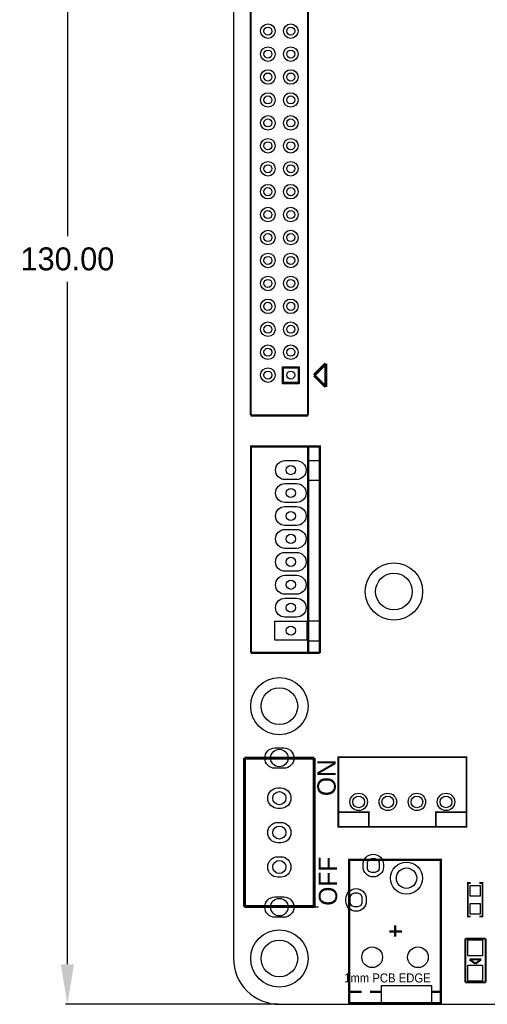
# Model space of a CAD drawing. Header units: millimetres. Extents: x -19 to 194, y -4 to 174.
# Tile 1 of 7: x -19 to 22, y 0 to 86. Entities that reach past the tile are written whole.
import ezdxf

# ---------------------------------------------------------------- set-up
doc = ezdxf.new("R2010")
doc.units = ezdxf.units.MM
doc.header["$MEASUREMENT"] = 0
doc.layers.get('0').update_dxf_attribs({"linetype": 'CONTINUOUS'})
doc.layers.get('Defpoints').update_dxf_attribs({"linetype": 'CONTINUOUS'})
for name, color, linetype in [('DRILL', 4, 'CONTINUOUS'), ('OUTLINE', 3, 'CONTINUOUS'), ('PADS_BOT', 8, 'CONTINUOUS'), ('PADS_TOP', 7, 'CONTINUOUS'), ('SILK_TOP', 6, 'CONTINUOUS')]:
    doc.layers.add(name, color=color, linetype=linetype)
doc.styles.get("Standard").update_dxf_attribs({"font": 'txt', "height": 2})
doc.dimstyles.get("Standard").update_dxf_attribs({"dimtxt": 0.18, "dimasz": 0.18, "dimexe": 0.18, "dimexo": 0.0625, "dimgap": 0.09, "dimtad": 0, "dimtih": 1, "dimtoh": 1, "dimdec": 4, "dimzin": 0, "dimdsep": 46, "dimtxsty": 'STANDARD', "dimcen": 0.09, "dimadec": 0, "dimazin": 0, "dimtfac": 1, "dimtdec": 4, "dimtofl": 0, "dimtmove": 0, "dimatfit": 3, "dimfxl": 1, "dimtolj": 1, "dimtzin": 0, "dimarcsym": 0})

# ---------------------------------------------------------------- blocks, each defined once
blk = doc.blocks.new('FIGURE_CIRCLE')
blk.add_circle((0, 0), 0.5)
blk = doc.blocks.new('FIGURE_OBLONG')
blk.add_lwpolyline([(-0.5, -0.125), (-0.5, 0.125), (-0.416, 0.375), (-0.25, 0.5), (0.25, 0.5), (0.416, 0.375), (0.5, 0.125), (0.5, -0.125), (0.416, -0.375), (0.25, -0.5), (-0.25, -0.5), (-0.416, -0.375)], close=True)
blk = doc.blocks.new('*D17')
at = {"color": 0, "linetype": 'ByBlock', "lineweight": -2}
for p, q in [((3.937, 130), (-14.673, 130)), ((-14.493, 126.5), (-14.493, 67)), ((-14.493, 3.5), (-14.493, 63)), ((3.937, 0), (-14.673, 0))]:
    blk.add_line(p, q, dxfattribs=at)
at = {"color": 0}
for points in [[(-13.91, 126.5), (-15.076, 126.5), (-14.493, 130)], [(-15.076, 3.5), (-13.91, 3.5), (-14.493, 0)]]:
    blk.add_solid(points, dxfattribs=at)
at = {"layer": 'Defpoints', "color": 0}
for p in [(4, 130), (-14.493, 0), (4, 0)]:
    blk.add_point(p, dxfattribs=at)
at = {"color": 0, "linetype": 'ByBlock', "insert": (-14.493, 65), "char_height": 2, "attachment_point": 5}
blk.add_mtext('\\A1;130.00', dxfattribs=at)

msp = doc.modelspace()

# ---------------------------------------------------------------- linework, layer by layer
at = {"layer": 'OUTLINE'}
msp.add_lwpolyline([(3.999992, 0), (175.999902, 0, 0.414214), (179.999894, 3.999992), (179.999894, 126.000002, 0.414214), (175.999902, 129.999994), (3.999992, 129.999994, 0.414214), (0, 126.000002), (0, 3.999992, 0.414214)], format="xyb", close=True, dxfattribs=at)
at = {"layer": 'PADS_BOT'}
for points in [[(5.63499, 54.239922), (4.36499, 54.239922), (4.36499, 55.509922), (5.63499, 55.509922)], [(6.400038, 31.76651), (3.599942, 31.76651), (3.599942, 33.41751), (6.400038, 33.41751)]]:
    msp.add_lwpolyline(points, close=True, dxfattribs=at)
for points in [[(4.49199, 47.417507), (5.50799, 47.417507, -1), (5.50799, 45.766507), (4.49199, 45.766507, -1)], [(4.49199, 45.417511), (5.50799, 45.417511, -1), (5.50799, 43.766511), (4.49199, 43.766511, -1)], [(4.49199, 43.41749), (5.50799, 43.41749, -1), (5.50799, 41.76649), (4.49199, 41.76649, -1)], [(4.49199, 41.417494), (5.50799, 41.417494, -1), (5.50799, 39.766494), (4.49199, 39.766494, -1)], [(4.49199, 39.417498), (5.50799, 39.417498, -1), (5.50799, 37.766498), (4.49199, 37.766498, -1)], [(4.49199, 37.417502), (5.50799, 37.417502, -1), (5.50799, 35.766502), (4.49199, 35.766502, -1)], [(4.49199, 35.417506), (5.50799, 35.417506, -1), (5.50799, 33.766506), (4.49199, 33.766506, -1)], [(4.380992, 20.587995), (3.618992, 20.587995, -1), (3.618992, 22.365995), (4.380992, 22.365995, -1)], [(4.126992, 17.087901), (3.872992, 17.087901, -1), (3.872992, 18.865901), (4.126992, 18.865901, -1)], [(4.126992, 14.087907), (3.872992, 14.087907, -1), (3.872992, 15.865907), (4.126992, 15.865907, -1)], [(13.08608, 12.201652), (13.08608, 11.998452, -1), (11.30808, 11.998452), (11.30808, 12.201652, -1)], [(4.126992, 11.087887), (3.872992, 11.087887, -1), (3.872992, 12.865887), (4.126992, 12.865887, -1)], [(11.585956, 9.201658), (11.585956, 8.998458, -1), (9.807956, 8.998458), (9.807956, 9.201658, -1)], [(4.380992, 7.587996), (3.618992, 7.587996, -1), (3.618992, 9.365996), (4.380992, 9.365996, -1)]]:
    msp.add_lwpolyline(points, format="xyb", close=True, dxfattribs=at)
for centre, radius in [((2.999994, 84.874862), 0.635), ((4.99999, 84.874862), 0.635), ((2.999994, 82.874866), 0.635), ((4.99999, 82.874866), 0.635), ((2.999994, 80.87487), 0.635), ((4.99999, 80.87487), 0.635), ((2.999994, 78.874874), 0.635), ((4.99999, 78.874874), 0.635), ((2.999994, 76.874878), 0.635), ((4.99999, 76.874878), 0.635), ((2.999994, 74.874882), 0.635), ((4.99999, 74.874882), 0.635), ((2.999994, 72.874886), 0.635), ((4.99999, 72.874886), 0.635), ((2.999994, 70.87489), 0.635), ((4.99999, 70.87489), 0.635), ((2.999994, 68.874894), 0.635), ((4.99999, 68.874894), 0.635), ((2.999994, 66.874898), 0.635), ((4.99999, 66.874898), 0.635), ((2.999994, 64.874902), 0.635), ((4.99999, 64.874902), 0.635), ((2.999994, 62.874906), 0.635), ((4.99999, 62.874906), 0.635), ((2.999994, 60.87491), 0.635), ((4.99999, 60.87491), 0.635), ((2.999994, 58.874914), 0.635), ((4.99999, 58.874914), 0.635), ((2.999994, 56.874918), 0.635), ((4.99999, 56.874918), 0.635), ((2.999994, 54.874922), 0.635), ((13.999997, 35.999903), 2.499995), ((3.999992, 25.999897), 2.499995), ((10.922, 17.653), 0.762), ((13.462, 17.653), 0.762), ((16.002, 17.653), 0.762), ((18.542, 17.653), 0.762), ((15.096998, 10.999978), 1.397), ((3.999992, 3.999992), 2.499995), ((12.097004, 4.100068), 0.9017), ((16.096996, 4.100068), 0.9017)]:
    msp.add_circle(centre, radius, dxfattribs=at)
at = {"layer": 'PADS_TOP'}
for points in [[(5.63499, 54.239922), (4.36499, 54.239922), (4.36499, 55.509922), (5.63499, 55.509922)], [(6.400038, 31.76651), (3.599942, 31.76651), (3.599942, 33.41751), (6.400038, 33.41751)], [(20.6375, 10.3759), (21.5265, 10.3759), (21.5265, 9.4361), (20.6375, 9.4361)], [(20.6375, 8.8011), (21.5265, 8.8011), (21.5265, 7.8613), (20.6375, 7.8613)], [(20.447, 5.614899), (21.717, 5.614899), (21.717, 4.214901), (20.447, 4.214901)], [(20.447, 3.405099), (21.717, 3.405099), (21.717, 2.005101), (20.447, 2.005101)]]:
    msp.add_lwpolyline(points, close=True, dxfattribs=at)
for points in [[(4.49199, 47.417507), (5.50799, 47.417507, -1), (5.50799, 45.766507), (4.49199, 45.766507, -1)], [(4.49199, 45.417511), (5.50799, 45.417511, -1), (5.50799, 43.766511), (4.49199, 43.766511, -1)], [(4.49199, 43.41749), (5.50799, 43.41749, -1), (5.50799, 41.76649), (4.49199, 41.76649, -1)], [(4.49199, 41.417494), (5.50799, 41.417494, -1), (5.50799, 39.766494), (4.49199, 39.766494, -1)], [(4.49199, 39.417498), (5.50799, 39.417498, -1), (5.50799, 37.766498), (4.49199, 37.766498, -1)], [(4.49199, 37.417502), (5.50799, 37.417502, -1), (5.50799, 35.766502), (4.49199, 35.766502, -1)], [(4.49199, 35.417506), (5.50799, 35.417506, -1), (5.50799, 33.766506), (4.49199, 33.766506, -1)], [(4.380992, 20.587995), (3.618992, 20.587995, -1), (3.618992, 22.365995), (4.380992, 22.365995, -1)], [(4.126992, 17.087901), (3.872992, 17.087901, -1), (3.872992, 18.865901), (4.126992, 18.865901, -1)], [(4.126992, 14.087907), (3.872992, 14.087907, -1), (3.872992, 15.865907), (4.126992, 15.865907, -1)], [(13.08608, 12.201652), (13.08608, 11.998452, -1), (11.30808, 11.998452), (11.30808, 12.201652, -1)], [(4.126992, 11.087887), (3.872992, 11.087887, -1), (3.872992, 12.865887), (4.126992, 12.865887, -1)], [(11.585956, 9.201658), (11.585956, 8.998458, -1), (9.807956, 8.998458), (9.807956, 9.201658, -1)], [(4.380992, 7.587996), (3.618992, 7.587996, -1), (3.618992, 9.365996), (4.380992, 9.365996, -1)]]:
    msp.add_lwpolyline(points, format="xyb", close=True, dxfattribs=at)
for centre, radius in [((2.999994, 84.874862), 0.635), ((4.99999, 84.874862), 0.635), ((2.999994, 82.874866), 0.635), ((4.99999, 82.874866), 0.635), ((2.999994, 80.87487), 0.635), ((4.99999, 80.87487), 0.635), ((2.999994, 78.874874), 0.635), ((4.99999, 78.874874), 0.635), ((2.999994, 76.874878), 0.635), ((4.99999, 76.874878), 0.635), ((2.999994, 74.874882), 0.635), ((4.99999, 74.874882), 0.635), ((2.999994, 72.874886), 0.635), ((4.99999, 72.874886), 0.635), ((2.999994, 70.87489), 0.635), ((4.99999, 70.87489), 0.635), ((2.999994, 68.874894), 0.635), ((4.99999, 68.874894), 0.635), ((2.999994, 66.874898), 0.635), ((4.99999, 66.874898), 0.635), ((2.999994, 64.874902), 0.635), ((4.99999, 64.874902), 0.635), ((2.999994, 62.874906), 0.635), ((4.99999, 62.874906), 0.635), ((2.999994, 60.87491), 0.635), ((4.99999, 60.87491), 0.635), ((2.999994, 58.874914), 0.635), ((4.99999, 58.874914), 0.635), ((2.999994, 56.874918), 0.635), ((4.99999, 56.874918), 0.635), ((2.999994, 54.874922), 0.635), ((13.999997, 35.999903), 2.499995), ((3.999992, 25.999897), 2.499995), ((10.922, 17.653), 0.762), ((13.462, 17.653), 0.762), ((16.002, 17.653), 0.762), ((18.542, 17.653), 0.762), ((15.096998, 10.999978), 1.397), ((3.999992, 3.999992), 2.499995), ((12.097004, 4.100068), 0.9017), ((16.096996, 4.100068), 0.9017)]:
    msp.add_circle(centre, radius, dxfattribs=at)
at = {"layer": 'SILK_TOP'}
for points, const_width in [([(1.498346, 51.3588), (1.4986, 100.33)], 0.199898), ([(6.498336, 51.3588), (6.49859, 100.33)], 0.199898), ([(7.030466, 54.864), (8.046466, 55.88)], 0.254), ([(8.046466, 53.848), (8.046466, 55.88)], 0.254), ([(8.046466, 53.848), (7.030466, 54.864)], 0.254), ([(6.498336, 51.3588), (1.498346, 51.3588)], 0.199898), ([(7.524979, 30.650891), (7.524979, 48.644302), (1.524991, 48.644302), (1.524991, 44.64431), (1.525295, 40.780487), (1.524991, 30.650891)], 0.199898), ([(6.524981, 30.650891), (6.524981, 48.644302)], 0.199898), ([(1.524991, 30.650891), (7.524979, 30.650891)], 0.199898), ([(0.951992, 21.476995), (0.951992, 8.522995)], 0.254), ([(0.951992, 21.476995), (7.047992, 21.476995)], 0.254), ([(7.047992, 21.476995), (7.047992, 8.522995)], 0.254), ([(11.811, 15.494), (11.811, 16.764), (9.144, 16.764)], 0.1524), ([(17.653, 15.494), (17.653, 16.764), (20.32, 16.764)], 0.1524), ([(20.701, 10.5791), (20.447, 10.5791), (20.447, 7.6581), (20.701, 7.6581)], 0.1524), ([(21.463, 10.5791), (21.717, 10.5791), (21.717, 7.6581), (21.463, 7.6581)], 0.1524), ([(0.951992, 8.522995), (7.047992, 8.522995)], 0.254), ([(14.097, 6.89991), (14.097, 5.899912)], 0.199898), ([(13.596874, 6.35), (14.696948, 6.35)], 0.199898), ([(20.216089, 5.734279), (21.105089, 5.734279)], 0.1778), ([(20.216089, 5.734279), (20.216089, 1.924279)], 0.1778), ([(21.105089, 5.734279), (21.994089, 5.734279)], 0.1778), ([(21.994089, 5.734279), (21.994089, 1.924279)], 0.1778), ([(20.597089, 3.918179), (21.613089, 3.918179)], 0.1778), ([(20.597089, 3.918179), (21.105089, 3.537179)], 0.1778), ([(21.613089, 3.918179), (21.105089, 3.537179)], 0.1778), ([(20.216089, 1.924279), (21.994089, 1.924279)], 0.1778), ([(10.197084, 1.100074), (11.197082, 1.100074)], 0.199898), ([(11.897106, 1.100074), (12.897104, 1.100074)], 0.199898), ([(17.296892, 1.100074), (18.096992, 1.100074)], 0.199898)]:
    msp.add_lwpolyline(points, dxfattribs=dict(at, const_width=const_width))
for points in [[(5.735066, 54.1274), (4.261866, 54.1274), (4.261866, 55.6006), (5.735066, 55.6006)], [(6.500089, 45.711897), (7.500087, 45.711897), (7.500087, 47.411894), (6.500089, 47.411894)], [(6.500089, 31.7119), (7.500087, 31.7119), (7.500087, 33.411897), (6.500089, 33.411897)], [(12.897104, 0.100076), (17.296892, 0.100076), (17.296892, 1.599946), (12.897104, 1.599946)]]:
    msp.add_lwpolyline(points, close=True, dxfattribs=at)
for points, const_width in [([(20.32, 21.5646), (9.144, 21.5646), (9.144, 15.4686), (20.32, 15.4686)], 0.1524), ([(18.096992, 0.100076), (18.096992, 12.599924), (10.097008, 12.599924), (10.097008, 0.100076)], 0.199898)]:
    msp.add_lwpolyline(points, close=True, dxfattribs=dict(at, const_width=const_width))
msp.add_lwpolyline([(6.666992, 8.50011), (7.428992, 8.499907)], dxfattribs=at)
msp.add_lwpolyline([(6.666992, 8.50011), (7.428992, 8.499907)], dxfattribs=at)
msp.add_lwpolyline([(6.666992, 8.50011), (7.428992, 8.499907)], dxfattribs=at)

# ---------------------------------------------------------------- block references
at = {"layer": 'DRILL'}
for p, xscale, yscale in [((2.999994, 84.874862), 0.699999, 0.699999), ((4.99999, 84.874862), 0.699999, 0.699999), ((2.999994, 82.874866), 0.699999, 0.699999), ((4.99999, 82.874866), 0.699999, 0.699999), ((2.999994, 80.87487), 0.699999, 0.699999), ((4.99999, 80.87487), 0.699999, 0.699999), ((2.999994, 78.874874), 0.699999, 0.699999), ((4.99999, 78.874874), 0.699999, 0.699999), ((2.999994, 76.874878), 0.699999, 0.699999), ((4.99999, 76.874878), 0.699999, 0.699999), ((2.999994, 74.874882), 0.699999, 0.699999), ((4.99999, 74.874882), 0.699999, 0.699999), ((2.999994, 72.874886), 0.699999, 0.699999), ((4.99999, 72.874886), 0.699999, 0.699999), ((2.999994, 70.87489), 0.699999, 0.699999), ((4.99999, 70.87489), 0.699999, 0.699999), ((2.999994, 68.874894), 0.699999, 0.699999), ((4.99999, 68.874894), 0.699999, 0.699999), ((2.999994, 66.874898), 0.699999, 0.699999), ((4.99999, 66.874898), 0.699999, 0.699999), ((2.999994, 64.874902), 0.699999, 0.699999), ((4.99999, 64.874902), 0.699999, 0.699999), ((2.999994, 62.874906), 0.699999, 0.699999), ((4.99999, 62.874906), 0.699999, 0.699999), ((2.999994, 60.87491), 0.699999, 0.699999), ((4.99999, 60.87491), 0.699999, 0.699999), ((2.999994, 58.874914), 0.699999, 0.699999), ((4.99999, 58.874914), 0.699999, 0.699999), ((2.999994, 56.874918), 0.699999, 0.699999), ((4.99999, 56.874918), 0.699999, 0.699999), ((2.999994, 54.874922), 0.699999, 0.699999), ((4.99999, 54.874922), 0.700024, 0.700024), ((4.99999, 46.592007), 0.8001, 0.8001), ((4.99999, 44.592011), 0.8001, 0.8001), ((4.99999, 42.59199), 0.8001, 0.8001), ((4.99999, 40.591994), 0.8001, 0.8001), ((4.99999, 38.591998), 0.8001, 0.8001), ((4.99999, 36.592002), 0.8001, 0.8001), ((13.999997, 35.999903), 3.199892, 3.199892), ((4.99999, 34.592006), 0.8001, 0.8001), ((4.99999, 32.59201), 0.8001, 0.8001), ((3.999992, 25.999897), 3.199892, 3.199892), ((3.999992, 21.476995), 1.524, 1.524), ((3.999992, 17.976901), 1.143, 1.143), ((10.922, 17.653), 1.016, 1.016), ((13.462, 17.653), 1.016, 1.016), ((16.002, 17.653), 1.016, 1.016), ((18.542, 17.653), 1.016, 1.016), ((3.999992, 14.976907), 1.143, 1.143), ((3.999992, 11.976887), 1.143, 1.143), ((15.096998, 10.999978), 1.778, 1.778), ((3.999992, 8.476996), 1.524, 1.524), ((3.999992, 3.999992), 3.199892, 3.199892), ((12.097004, 4.100068), 1.8034, 1.8034), ((16.096996, 4.100068), 1.8034, 1.8034)]:
    msp.add_blockref('FIGURE_CIRCLE', p, dxfattribs=dict(at, xscale=xscale, yscale=yscale))
at = {"layer": 'DRILL', "xscale": 1.2192, "yscale": 1.016, "rotation": 90}
for p in [(12.19708, 12.100052), (10.696956, 9.100058)]:
    msp.add_blockref('FIGURE_OBLONG', p, dxfattribs=at)

# ---------------------------------------------------------------- texts
at = {"layer": 'SILK_TOP'}
for s, p in [('ON', (8.9154, 18.161)), ('OFF', (9.0424, 8.5979))]:
    msp.add_text(s, height=1.6002, rotation=90, dxfattribs=at).set_placement(p)
at = {"layer": 'SILK_TOP', "width": 0.935484}
msp.add_text('1mm PCB EDGE', height=0.7874, dxfattribs=at).set_placement((9.652, 1.905))

# ---------------------------------------------------------------- dimensions: what is measured, and where the dimension line sits
at = {"linetype": 'ByBlock'}
dim = msp.add_linear_dim(base=(-14.492957, 0), p1=(3.999992, 129.999994), p2=(3.999992, 0), angle=90, dimstyle='Standard', override={"dimtxt": 3.5, "dimasz": 3.5, "dimgap": 1, "dimdec": 2, "dimcen": 0, "dimtdec": 3, "dimtmove": 2}, dxfattribs=at)
dim.commit()
dim.dimension.update_dxf_attribs({"geometry": '*D17', "text_midpoint": (-14.492957, 64.999997)})

doc.saveas('drawing.dxf')
